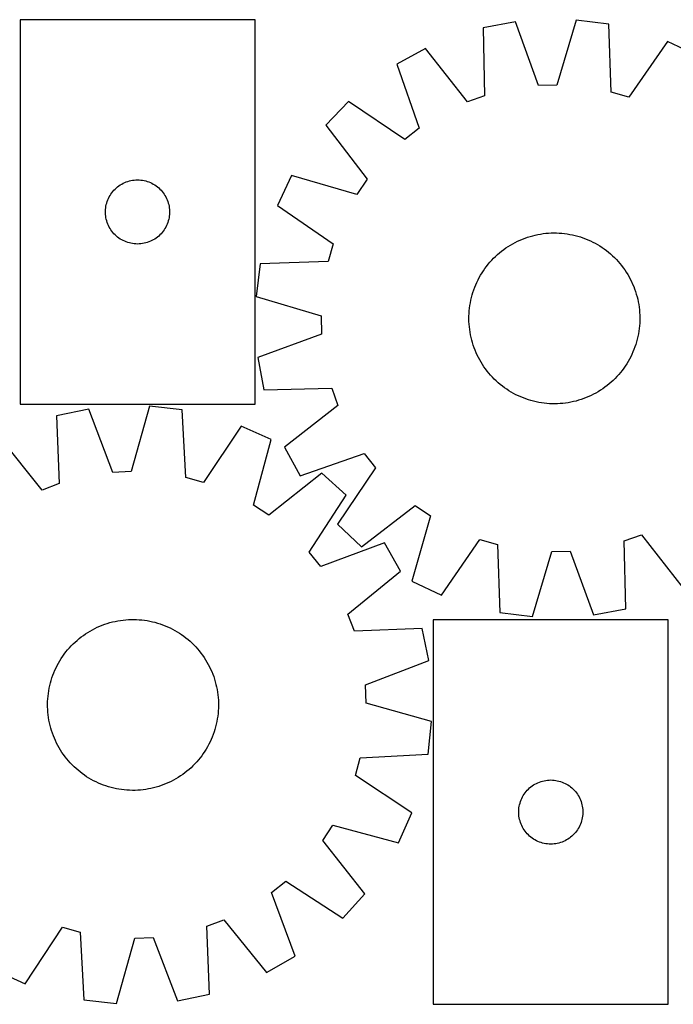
# Model space of a CAD drawing. Header units: millimetres. Extents: x 7 to 1481, y 7 to 468.
# Tile 3 of 5: x 676 to 982, y 7 to 467. Entities that reach past the tile are written whole.
import ezdxf

# ---------------------------------------------------------------- set-up
doc = ezdxf.new("R2010")
doc.units = ezdxf.units.MM
doc.layers.add('CUT', color=7, linetype='CONTINUOUS', true_color=0x000000)

msp = doc.modelspace()

# ---------------------------------------------------------------- linework, layer by layer
at = {"layer": 'CUT'}
for p, q in [((676.04418, 467.431699), (676.04418, 287.431699)), ((786.04418, 467.431699), (676.04418, 467.431699)), ((786.04418, 287.431699), (786.04418, 467.431699)), ((907.918213, 466.430655), (892.797165, 463.587339)), ((918.764285, 436.57538), (907.918213, 466.430655)), ((936.445237, 467.252091), (927.335076, 436.822176)), ((951.704841, 465.283585), (936.445237, 467.252091)), ((892.797165, 463.587339), (893.536249, 431.831575)), ((952.794281, 433.53791), (951.704841, 465.283585)), ((979.08949, 457.249481), (961.021852, 431.124107)), ((992.993935, 450.661844), (979.08949, 457.249481)), ((865.920191, 453.990772), (852.417853, 446.613957)), ((885.461206, 428.948338), (865.920191, 453.990772)), ((852.417853, 446.613957), (862.933833, 416.64082)), ((927.335076, 436.822176), (918.764285, 436.57538)), ((961.021852, 431.124107), (952.794281, 433.53791)), ((829.821834, 429.181638), (819.259908, 417.993417)), ((856.144981, 411.403374), (829.821834, 429.181638)), ((893.536249, 431.831575), (885.461206, 428.948338)), ((819.259908, 417.993417), (838.523409, 392.736887)), ((862.933833, 416.64082), (856.144981, 411.403374)), ((726.482457, 391.72123), (727.224113, 391.937115)), ((727.224113, 391.937115), (727.975899, 392.114534)), ((727.975899, 392.114534), (728.735821, 392.253017)), ((728.735821, 392.253017), (729.501865, 392.352197)), ((729.501865, 392.352197), (730.271998, 392.41181)), ((730.271998, 392.41181), (731.04418, 392.431699)), ((731.04418, 392.431699), (731.816361, 392.41181)), ((731.816361, 392.41181), (732.586495, 392.352197)), ((732.586495, 392.352197), (733.352538, 392.253017)), ((733.352538, 392.253017), (734.112461, 392.114534)), ((734.112461, 392.114534), (734.864246, 391.937115)), ((734.864246, 391.937115), (735.605902, 391.72123)), ((803.1567, 394.431743), (796.569062, 380.527298)), ((833.685286, 385.657909), (803.1567, 394.431743)), ((838.523409, 392.736887), (833.685286, 385.657909)), ((719.525973, 387.040597), (720.035899, 387.620799)), ((720.035899, 387.620799), (720.575017, 388.173982)), ((720.575017, 388.173982), (721.141898, 388.698678)), ((721.141898, 388.698678), (721.735037, 389.193496)), ((721.735037, 389.193496), (722.352863, 389.657124)), ((722.352863, 389.657124), (722.993737, 390.088332)), ((722.993737, 390.088332), (723.655959, 390.485977)), ((723.655959, 390.485977), (724.337773, 390.849005)), ((724.337773, 390.849005), (725.037371, 391.176452)), ((725.037371, 391.176452), (725.752898, 391.467451)), ((725.752898, 391.467451), (726.482457, 391.72123)), ((735.605902, 391.72123), (736.335461, 391.467451)), ((736.335461, 391.467451), (737.050988, 391.176452)), ((737.050988, 391.176452), (737.750586, 390.849005)), ((737.750586, 390.849005), (738.432401, 390.485977)), ((738.432401, 390.485977), (739.094623, 390.088332)), ((739.094623, 390.088332), (739.735496, 389.657124)), ((739.735496, 389.657124), (740.353322, 389.193496)), ((740.353322, 389.193496), (740.946461, 388.698678)), ((740.946461, 388.698678), (741.513342, 388.173982)), ((741.513342, 388.173982), (742.05246, 387.620799)), ((742.05246, 387.620799), (742.562386, 387.040597)), ((716.876841, 382.359835), (717.14932, 383.082617)), ((717.14932, 383.082617), (717.458646, 383.790415)), ((717.458646, 383.790415), (717.803998, 384.48135)), ((717.803998, 384.48135), (718.18446, 385.153591)), ((718.18446, 385.153591), (718.599024, 385.805355)), ((718.599024, 385.805355), (719.046591, 386.434913)), ((719.046591, 386.434913), (719.525973, 387.040597)), ((742.562386, 387.040597), (743.041768, 386.434913)), ((743.041768, 386.434913), (743.489335, 385.805355)), ((743.489335, 385.805355), (743.903899, 385.153591)), ((743.903899, 385.153591), (744.284362, 384.48135)), ((744.284362, 384.48135), (744.629714, 383.790415)), ((744.629714, 383.790415), (744.939039, 383.082617)), ((744.939039, 383.082617), (745.211518, 382.359835)), ((716.049153, 377.817918), (716.088917, 378.589331)), ((716.088917, 378.589331), (716.168339, 379.357674)), ((716.168339, 379.357674), (716.28721, 380.12091)), ((716.28721, 380.12091), (716.445214, 380.877015)), ((716.445214, 380.877015), (716.641931, 381.623983)), ((716.641931, 381.623983), (716.876841, 382.359835)), ((745.211518, 382.359835), (745.446428, 381.623983)), ((745.446428, 381.623983), (745.643145, 380.877015)), ((745.643145, 380.877015), (745.801149, 380.12091)), ((745.801149, 380.12091), (745.92002, 379.357674)), ((745.92002, 379.357674), (745.999442, 378.589331)), ((745.999442, 378.589331), (746.039207, 377.817918)), ((796.569062, 380.527298), (822.694437, 362.45966)), ((716.049153, 377.04548), (716.049153, 377.817918)), ((716.088917, 376.274067), (716.049153, 377.04548)), ((716.168339, 375.505724), (716.088917, 376.274067)), ((716.28721, 374.742487), (716.168339, 375.505724)), ((716.445214, 373.986383), (716.28721, 374.742487)), ((716.641931, 373.239414), (716.445214, 373.986383)), ((745.643145, 373.986383), (745.446428, 373.239414)), ((745.801149, 374.742487), (745.643145, 373.986383)), ((745.92002, 375.505724), (745.801149, 374.742487)), ((745.999442, 376.274067), (745.92002, 375.505724)), ((746.039207, 377.04548), (745.999442, 376.274067)), ((746.039207, 377.817918), (746.039207, 377.04548)), ((716.876841, 372.503563), (716.641931, 373.239414)), ((717.14932, 371.78078), (716.876841, 372.503563)), ((717.458646, 371.072983), (717.14932, 371.78078)), ((717.803998, 370.382048), (717.458646, 371.072983)), ((718.18446, 369.709807), (717.803998, 370.382048)), ((718.599024, 369.058043), (718.18446, 369.709807)), ((719.046591, 368.428485), (718.599024, 369.058043)), ((743.489335, 369.058043), (743.041768, 368.428485)), ((743.903899, 369.709807), (743.489335, 369.058043)), ((744.284362, 370.382048), (743.903899, 369.709807)), ((744.629714, 371.072983), (744.284362, 370.382048)), ((744.939039, 371.78078), (744.629714, 371.072983)), ((745.211518, 372.503563), (744.939039, 371.78078)), ((745.446428, 373.239414), (745.211518, 372.503563)), ((719.525973, 367.822801), (719.046591, 368.428485)), ((720.035899, 367.242599), (719.525973, 367.822801)), ((720.575017, 366.689416), (720.035899, 367.242599)), ((721.141898, 366.16472), (720.575017, 366.689416)), ((721.735037, 365.669902), (721.141898, 366.16472)), ((722.352863, 365.206274), (721.735037, 365.669902)), ((722.993737, 364.775065), (722.352863, 365.206274)), ((723.655959, 364.37742), (722.993737, 364.775065)), ((724.337773, 364.014393), (723.655959, 364.37742)), ((738.432401, 364.37742), (737.750586, 364.014393)), ((739.094623, 364.775065), (738.432401, 364.37742)), ((739.735496, 365.206274), (739.094623, 364.775065)), ((740.353322, 365.669902), (739.735496, 365.206274)), ((740.946461, 366.16472), (740.353322, 365.669902)), ((741.513342, 366.689416), (740.946461, 366.16472)), ((742.05246, 367.242599), (741.513342, 366.689416)), ((742.562386, 367.822801), (742.05246, 367.242599)), ((743.041768, 368.428485), (742.562386, 367.822801)), ((908.970317, 363.731775), (910.112856, 364.254855)), ((910.112856, 364.254855), (911.271261, 364.741788)), ((911.271261, 364.741788), (912.444389, 365.192096)), ((912.444389, 365.192096), (913.631083, 365.605332)), ((913.631083, 365.605332), (914.830172, 365.981089)), ((914.830172, 365.981089), (916.040471, 366.318996)), ((916.040471, 366.318996), (917.260788, 366.618721)), ((917.260788, 366.618721), (918.489917, 366.879966)), ((918.489917, 366.879966), (919.726645, 367.102475)), ((919.726645, 367.102475), (920.969752, 367.286027)), ((920.969752, 367.286027), (922.218011, 367.430442)), ((922.218011, 367.430442), (923.470191, 367.535577)), ((923.470191, 367.535577), (924.725055, 367.601327)), ((924.725055, 367.601327), (925.981365, 367.62763)), ((925.981365, 367.62763), (927.237881, 367.614457)), ((927.237881, 367.614457), (928.493364, 367.561823)), ((928.493364, 367.561823), (929.746574, 367.46978)), ((929.746574, 367.46978), (930.996274, 367.338417)), ((930.996274, 367.338417), (932.241231, 367.167865)), ((932.241231, 367.167865), (933.480217, 366.958293)), ((933.480217, 366.958293), (934.712009, 366.709906)), ((934.712009, 366.709906), (935.935391, 366.42295)), ((935.935391, 366.42295), (937.149156, 366.097709)), ((937.149156, 366.097709), (938.352105, 365.734502)), ((938.352105, 365.734502), (939.543053, 365.33369)), ((939.543053, 365.33369), (940.720823, 364.895666)), ((940.720823, 364.895666), (941.884253, 364.420865)), ((941.884253, 364.420865), (943.032195, 363.909753)), ((725.037371, 363.686945), (724.337773, 364.014393)), ((725.752898, 363.395947), (725.037371, 363.686945)), ((726.482457, 363.142168), (725.752898, 363.395947)), ((727.224113, 362.926283), (726.482457, 363.142168)), ((727.975899, 362.748864), (727.224113, 362.926283)), ((728.735821, 362.61038), (727.975899, 362.748864)), ((729.501865, 362.511201), (728.735821, 362.61038)), ((730.271998, 362.451587), (729.501865, 362.511201)), ((731.04418, 362.431699), (730.271998, 362.451587)), ((731.816361, 362.451587), (731.04418, 362.431699)), ((732.586495, 362.511201), (731.816361, 362.451587)), ((733.352538, 362.61038), (732.586495, 362.511201)), ((734.112461, 362.748864), (733.352538, 362.61038)), ((734.864246, 362.926283), (734.112461, 362.748864)), ((735.605902, 363.142168), (734.864246, 362.926283)), ((736.335461, 363.395947), (735.605902, 363.142168)), ((737.050988, 363.686945), (736.335461, 363.395947)), ((737.750586, 364.014393), (737.050988, 363.686945)), ((822.694437, 362.45966), (820.280633, 354.232089)), ((901.509276, 359.105846), (902.510192, 359.865565)), ((902.510192, 359.865565), (903.534477, 360.59347)), ((903.534477, 360.59347), (904.581122, 361.288842)), ((904.581122, 361.288842), (905.649091, 361.950996)), ((905.649091, 361.950996), (906.737333, 362.579277)), ((906.737333, 362.579277), (907.844773, 363.173065)), ((907.844773, 363.173065), (908.970317, 363.731775)), ((943.032195, 363.909753), (944.163517, 363.362835)), ((944.163517, 363.362835), (945.277101, 362.780652)), ((945.277101, 362.780652), (946.371849, 362.163778)), ((946.371849, 362.163778), (947.44668, 361.512821)), ((947.44668, 361.512821), (948.500534, 360.828424)), ((948.500534, 360.828424), (949.53237, 360.111262)), ((949.53237, 360.111262), (950.541171, 359.362044)), ((896.888948, 354.85733), (897.758695, 355.764274)), ((897.758695, 355.764274), (898.656501, 356.643451)), ((898.656501, 356.643451), (899.581479, 357.493993)), ((899.581479, 357.493993), (900.532717, 358.315061)), ((900.532717, 358.315061), (901.509276, 359.105846)), ((950.541171, 359.362044), (951.52594, 358.581508)), ((951.52594, 358.581508), (952.485706, 357.770425)), ((952.485706, 357.770425), (953.419522, 356.929595)), ((953.419522, 356.929595), (954.326465, 356.059848)), ((954.326465, 356.059848), (955.205642, 355.162043)), ((955.205642, 355.162043), (956.056185, 354.237064)), ((788.534959, 353.142649), (786.566452, 337.883045)), ((820.280633, 354.232089), (788.534959, 353.142649)), ((892.990119, 349.938342), (893.707281, 350.970178)), ((893.707281, 350.970178), (894.456499, 351.978979)), ((894.456499, 351.978979), (895.237035, 352.963748)), ((895.237035, 352.963748), (896.048118, 353.923514)), ((896.048118, 353.923514), (896.888948, 354.85733)), ((956.056185, 354.237064), (956.877253, 353.285827)), ((956.877253, 353.285827), (957.668037, 352.309268)), ((957.668037, 352.309268), (958.427757, 351.308352)), ((958.427757, 351.308352), (959.155662, 350.284066)), ((959.155662, 350.284066), (959.851034, 349.237422)), ((890.455708, 345.601325), (891.037891, 346.714909)), ((891.037891, 346.714909), (891.654765, 347.809657)), ((891.654765, 347.809657), (892.305722, 348.884488)), ((892.305722, 348.884488), (892.990119, 349.938342)), ((959.851034, 349.237422), (960.513188, 348.169452)), ((960.513188, 348.169452), (961.141468, 347.08121)), ((961.141468, 347.08121), (961.735257, 345.973771)), ((961.735257, 345.973771), (962.293967, 344.848226)), ((888.484853, 340.980861), (888.922877, 342.158631)), ((888.922877, 342.158631), (889.397679, 343.322061)), ((889.397679, 343.322061), (889.908791, 344.470004)), ((889.908791, 344.470004), (890.455708, 345.601325)), ((962.293967, 344.848226), (962.817047, 343.705688)), ((962.817047, 343.705688), (963.30398, 342.547283)), ((963.30398, 342.547283), (963.754287, 341.374154)), ((963.754287, 341.374154), (964.167524, 340.18746)), ((786.566452, 337.883045), (816.996368, 328.772884)), ((887.108637, 336.149817), (887.395593, 337.373199)), ((887.395593, 337.373199), (887.720835, 338.586964)), ((887.720835, 338.586964), (888.084041, 339.789913)), ((888.084041, 339.789913), (888.484853, 340.980861)), ((964.167524, 340.18746), (964.543281, 338.988372)), ((964.543281, 338.988372), (964.881188, 337.778072)), ((964.881188, 337.778072), (965.180913, 336.557755)), ((965.180913, 336.557755), (965.442158, 335.328627)), ((886.348764, 331.184382), (886.480126, 332.434082)), ((886.480126, 332.434082), (886.650678, 333.679039)), ((886.650678, 333.679039), (886.860251, 334.918025)), ((886.860251, 334.918025), (887.108637, 336.149817)), ((965.442158, 335.328627), (965.664667, 334.091898)), ((965.664667, 334.091898), (965.848219, 332.848791)), ((965.848219, 332.848791), (965.992634, 331.600532)), ((816.996368, 328.772884), (817.243163, 320.202093)), ((886.190914, 327.419173), (886.204086, 328.675689)), ((886.217216, 326.162863), (886.190914, 327.419173)), ((886.204086, 328.675689), (886.25672, 329.931172)), ((886.25672, 329.931172), (886.348764, 331.184382)), ((965.992634, 331.600532), (966.097768, 330.348352)), ((966.097768, 330.348352), (966.163519, 329.093488)), ((966.163519, 329.093488), (966.189822, 327.837178)), ((966.189822, 327.837178), (966.176649, 326.580662)), ((886.282967, 324.907999), (886.217216, 326.162863)), ((886.388101, 323.655819), (886.282967, 324.907999)), ((886.532516, 322.40756), (886.388101, 323.655819)), ((965.900609, 322.822269), (965.730057, 321.577312)), ((966.031971, 324.07197), (965.900609, 322.822269)), ((966.124015, 325.325179), (966.031971, 324.07197)), ((966.176649, 326.580662), (966.124015, 325.325179)), ((817.243163, 320.202093), (787.387888, 309.356021)), ((886.716068, 321.164453), (886.532516, 322.40756)), ((886.938577, 319.927725), (886.716068, 321.164453)), ((887.199823, 318.698596), (886.938577, 319.927725)), ((887.499547, 317.47828), (887.199823, 318.698596)), ((965.272098, 319.106534), (964.985142, 317.883153)), ((965.520484, 320.338326), (965.272098, 319.106534)), ((965.730057, 321.577312), (965.520484, 320.338326)), ((887.837454, 316.26798), (887.499547, 317.47828)), ((888.213212, 315.068891), (887.837454, 316.26798)), ((888.626448, 313.882197), (888.213212, 315.068891)), ((889.076755, 312.709069), (888.626448, 313.882197)), ((963.895882, 314.27549), (963.457858, 313.09772)), ((964.296694, 315.466438), (963.895882, 314.27549)), ((964.659901, 316.669388), (964.296694, 315.466438)), ((964.985142, 317.883153), (964.659901, 316.669388)), ((787.387888, 309.356021), (790.231205, 294.234973)), ((889.563689, 311.550664), (889.076755, 312.709069)), ((890.086769, 310.408125), (889.563689, 311.550664)), ((890.645478, 309.282581), (890.086769, 310.408125)), ((891.239267, 308.175141), (890.645478, 309.282581)), ((961.925027, 309.655026), (961.342844, 308.541442)), ((962.471945, 310.786348), (961.925027, 309.655026)), ((962.983056, 311.93429), (962.471945, 310.786348)), ((963.457858, 313.09772), (962.983056, 311.93429)), ((891.867548, 307.0869), (891.239267, 308.175141)), ((892.529701, 306.01893), (891.867548, 307.0869)), ((893.225073, 304.972285), (892.529701, 306.01893)), ((893.952978, 303.948), (893.225073, 304.972285)), ((958.673454, 304.286173), (957.924236, 303.277373)), ((959.390616, 305.31801), (958.673454, 304.286173)), ((960.075013, 306.371863), (959.390616, 305.31801)), ((960.72597, 307.446694), (960.075013, 306.371863)), ((961.342844, 308.541442), (960.72597, 307.446694)), ((894.712698, 302.947084), (893.952978, 303.948)), ((895.503482, 301.970525), (894.712698, 302.947084)), ((896.32455, 301.019287), (895.503482, 301.970525)), ((897.175093, 300.094309), (896.32455, 301.019287)), ((898.05427, 299.196503), (897.175093, 300.094309)), ((955.491787, 300.399022), (954.62204, 299.492078)), ((956.332617, 301.332837), (955.491787, 300.399022)), ((957.1437, 302.292604), (956.332617, 301.332837)), ((957.924236, 303.277373), (957.1437, 302.292604)), ((790.231205, 294.234973), (821.986968, 294.974057)), ((821.986968, 294.974057), (824.870205, 286.899014)), ((898.961214, 298.326756), (898.05427, 299.196503)), ((899.895029, 297.485927), (898.961214, 298.326756)), ((900.854795, 296.674843), (899.895029, 297.485927)), ((901.839565, 295.894307), (900.854795, 296.674843)), ((902.848365, 295.145089), (901.839565, 295.894307)), ((903.880201, 294.427927), (902.848365, 295.145089)), ((949.870543, 295.390786), (948.846258, 294.662881)), ((950.87146, 296.150506), (949.870543, 295.390786)), ((951.848018, 296.94129), (950.87146, 296.150506)), ((952.799256, 297.762358), (951.848018, 296.94129)), ((953.724234, 298.612901), (952.799256, 297.762358)), ((954.62204, 299.492078), (953.724234, 298.612901)), ((904.934055, 293.74353), (903.880201, 294.427927)), ((906.008886, 293.092574), (904.934055, 293.74353)), ((907.103634, 292.475699), (906.008886, 293.092574)), ((908.217218, 291.893516), (907.103634, 292.475699)), ((909.34854, 291.346599), (908.217218, 291.893516)), ((910.496482, 290.835487), (909.34854, 291.346599)), ((911.659912, 290.360685), (910.496482, 290.835487)), ((941.109474, 290.514563), (939.936346, 290.064256)), ((942.26788, 291.001497), (941.109474, 290.514563)), ((943.410418, 291.524577), (942.26788, 291.001497)), ((944.535962, 292.083287), (943.410418, 291.524577)), ((945.643402, 292.677075), (944.535962, 292.083287)), ((946.731644, 293.305356), (945.643402, 292.677075)), ((947.799614, 293.967509), (946.731644, 293.305356)), ((948.846258, 294.662881), (947.799614, 293.967509)), ((676.04418, 287.431699), (786.04418, 287.431699)), ((736.694133, 286.472983), (728.132183, 255.884297)), ((751.986643, 284.778967), (736.694133, 286.472983)), ((824.870205, 286.899014), (799.827771, 267.357999)), ((912.837682, 289.922662), (911.659912, 290.360685)), ((914.02863, 289.521849), (912.837682, 289.922662)), ((915.23158, 289.158643), (914.02863, 289.521849)), ((916.445344, 288.833401), (915.23158, 289.158643)), ((917.668726, 288.546446), (916.445344, 288.833401)), ((918.900518, 288.298059), (917.668726, 288.546446)), ((920.139504, 288.088486), (918.900518, 288.298059)), ((921.384461, 287.917934), (920.139504, 288.088486)), ((922.634162, 287.786572), (921.384461, 287.917934)), ((923.887371, 287.694528), (922.634162, 287.786572)), ((925.142854, 287.641894), (923.887371, 287.694528)), ((926.39937, 287.628722), (925.142854, 287.641894)), ((927.65568, 287.655024), (926.39937, 287.628722)), ((928.910544, 287.720775), (927.65568, 287.655024)), ((930.162724, 287.82591), (928.910544, 287.720775)), ((931.410983, 287.970324), (930.162724, 287.82591)), ((932.65409, 288.153877), (931.410983, 287.970324)), ((933.890819, 288.376385), (932.65409, 288.153877)), ((935.119947, 288.637631), (933.890819, 288.376385)), ((936.340264, 288.937355), (935.119947, 288.637631)), ((937.550563, 289.275263), (936.340264, 288.937355)), ((938.749652, 289.65102), (937.550563, 289.275263)), ((939.936346, 290.064256), (938.749652, 289.65102)), ((708.186473, 285.139131), (693.118952, 282.02459)), ((693.118952, 282.02459), (694.428478, 250.287232)), ((719.567209, 255.483548), (708.186473, 285.139131)), ((753.646287, 253.057991), (751.986643, 284.778967)), ((779.511221, 277.238185), (761.915899, 250.792403)), ((793.531783, 270.901435), (779.511221, 277.238185)), ((686.406542, 247.259375), (666.41874, 271.94667)), ((785.307877, 240.220135), (793.531783, 270.901435)), ((799.827771, 267.357999), (807.204587, 253.855661)), ((807.204587, 253.855661), (837.177723, 264.371642)), ((837.177723, 264.371642), (842.41517, 257.582789)), ((728.132183, 255.884297), (719.567209, 255.483548)), ((817.378983, 255.224162), (792.472641, 235.509983)), ((828.755165, 244.864963), (817.378983, 255.224162)), ((842.41517, 257.582789), (824.636906, 231.259642)), ((694.428478, 250.287232), (686.406542, 247.259375)), ((761.915899, 250.792403), (753.646287, 253.057991)), ((811.452723, 218.22664), (828.755165, 244.864963)), ((792.472641, 235.509983), (785.307877, 240.220135)), ((835.825126, 220.697716), (861.081656, 239.961217)), ((861.081656, 239.961217), (868.160635, 235.123094)), ((868.160635, 235.123094), (859.3868, 204.594508)), ((824.636906, 231.259642), (835.825126, 220.697716)), ((958.844487, 223.424776), (966.919529, 226.308013)), ((966.919529, 226.308013), (986.460544, 201.265579)), ((846.590657, 222.585801), (816.811301, 211.532985)), ((854.208881, 209.218182), (846.590657, 222.585801)), ((873.291245, 198.00687), (891.358883, 224.132245)), ((891.358883, 224.132245), (899.586454, 221.718442)), ((899.586454, 221.718442), (900.675894, 189.972767)), ((959.58357, 191.669013), (958.844487, 223.424776)), ((816.811301, 211.532985), (811.452723, 218.22664)), ((915.935499, 188.004261), (925.045659, 218.434176)), ((925.045659, 218.434176), (933.61645, 218.680972)), ((933.61645, 218.680972), (944.462522, 188.825696)), ((829.521586, 189.23038), (854.208881, 209.218182)), ((859.3868, 204.594508), (873.291245, 198.00687)), ((832.549443, 181.208445), (829.521586, 189.23038)), ((900.675894, 189.972767), (915.935499, 188.004261)), ((944.462522, 188.825696), (959.58357, 191.669013)), ((714.53089, 183.998236), (715.709967, 184.432727)), ((715.709967, 184.432727), (716.902111, 184.829967)), ((716.902111, 184.829967), (718.106144, 185.189566)), ((718.106144, 185.189566), (719.320878, 185.511168)), ((719.320878, 185.511168), (720.545115, 185.794455)), ((720.545115, 185.794455), (721.777646, 186.039148)), ((721.777646, 186.039148), (723.017254, 186.245006)), ((723.017254, 186.245006), (724.262717, 186.411825)), ((724.262717, 186.411825), (725.512806, 186.539441)), ((725.512806, 186.539441), (726.766286, 186.627727)), ((726.766286, 186.627727), (728.02192, 186.676598)), ((728.02192, 186.676598), (729.278471, 186.686004)), ((729.278471, 186.686004), (730.534696, 186.655936)), ((730.534696, 186.655936), (731.789357, 186.586423)), ((731.789357, 186.586423), (733.041216, 186.477536)), ((733.041216, 186.477536), (734.289037, 186.32938)), ((734.289037, 186.32938), (735.531588, 186.142102)), ((735.531588, 186.142102), (736.767644, 185.915887)), ((736.767644, 185.915887), (737.995984, 185.650958)), ((737.995984, 185.650958), (739.215397, 185.347577)), ((739.215397, 185.347577), (740.424678, 185.006043)), ((740.424678, 185.006043), (741.622635, 184.626693)), ((741.622635, 184.626693), (742.808085, 184.209902)), ((869.501089, 186.541562), (869.501089, 6.541562)), ((979.501089, 186.541562), (869.501089, 186.541562)), ((979.501089, 6.541562), (979.501089, 186.541562)), ((705.70504, 179.240266), (706.739022, 179.954332)), ((706.739022, 179.954332), (707.794922, 180.635567)), ((707.794922, 180.635567), (708.8717, 181.283299)), ((708.8717, 181.283299), (709.968292, 181.896889)), ((709.968292, 181.896889), (711.083616, 182.475731)), ((711.083616, 182.475731), (712.216572, 183.019255)), ((712.216572, 183.019255), (713.366041, 183.526923)), ((713.366041, 183.526923), (714.53089, 183.998236)), ((742.808085, 184.209902), (743.979858, 183.75608)), ((743.979858, 183.75608), (745.136798, 183.265676)), ((745.136798, 183.265676), (746.277764, 182.739174)), ((746.277764, 182.739174), (747.401628, 182.177093)), ((747.401628, 182.177093), (748.507283, 181.579987)), ((748.507283, 181.579987), (749.593636, 180.948447)), ((749.593636, 180.948447), (750.659617, 180.283095)), ((750.659617, 180.283095), (751.704172, 179.584589)), ((864.286801, 182.51797), (832.549443, 181.208445)), ((867.401341, 167.450449), (864.286801, 182.51797)), ((700.016958, 174.308075), (700.898822, 175.203241)), ((700.898822, 175.203241), (701.808369, 176.070265)), ((701.808369, 176.070265), (702.744701, 176.908292)), ((702.744701, 176.908292), (703.706894, 177.716495)), ((703.706894, 177.716495), (704.693998, 178.494075)), ((704.693998, 178.494075), (705.70504, 179.240266)), ((751.704172, 179.584589), (752.726271, 178.853617)), ((752.726271, 178.853617), (753.724905, 178.0909)), ((753.724905, 178.0909), (754.699089, 177.297192)), ((754.699089, 177.297192), (755.647861, 176.473276)), ((755.647861, 176.473276), (756.570286, 175.619965)), ((756.570286, 175.619965), (757.465452, 174.738101)), ((696.783306, 170.46406), (697.546022, 171.462694)), ((697.546022, 171.462694), (698.33973, 172.436878)), ((698.33973, 172.436878), (699.163646, 173.385651)), ((699.163646, 173.385651), (700.016958, 174.308075)), ((757.465452, 174.738101), (758.332476, 173.828554)), ((758.332476, 173.828554), (759.170503, 172.892222)), ((759.170503, 172.892222), (759.978706, 171.930029)), ((759.978706, 171.930029), (760.756286, 170.942924)), ((760.756286, 170.942924), (761.502477, 169.931882)), ((693.45983, 165.139417), (694.056935, 166.245072)), ((694.056935, 166.245072), (694.688475, 167.331426)), ((694.688475, 167.331426), (695.353827, 168.397406)), ((695.353827, 168.397406), (696.052334, 169.441961)), ((696.052334, 169.441961), (696.783306, 170.46406)), ((761.502477, 169.931882), (762.216543, 168.897901)), ((762.216543, 168.897901), (762.897777, 167.842)), ((762.897777, 167.842), (763.54551, 166.765223)), ((763.54551, 166.765223), (764.1591, 165.668631)), ((837.745758, 156.069713), (867.401341, 167.450449)), ((691.42702, 160.545874), (691.880842, 161.717647)), ((691.880842, 161.717647), (692.371246, 162.874588)), ((692.371246, 162.874588), (692.897749, 164.015553)), ((692.897749, 164.015553), (693.45983, 165.139417)), ((764.1591, 165.668631), (764.737942, 164.553306)), ((764.737942, 164.553306), (765.281466, 163.42035)), ((765.281466, 163.42035), (765.789134, 162.270881)), ((765.789134, 162.270881), (766.260446, 161.106033)), ((689.985964, 155.733773), (690.289345, 156.953186)), ((690.289345, 156.953186), (690.630879, 158.162467)), ((690.630879, 158.162467), (691.010229, 159.360424)), ((691.010229, 159.360424), (691.42702, 160.545874)), ((766.260446, 161.106033), (766.694937, 159.926955)), ((766.694937, 159.926955), (767.092178, 158.734811)), ((767.092178, 158.734811), (767.451777, 157.530778)), ((767.451777, 157.530778), (767.773378, 156.316044)), ((689.307543, 152.026826), (689.494821, 153.269377)), ((689.494821, 153.269377), (689.721035, 154.505433)), ((689.721035, 154.505433), (689.985964, 155.733773)), ((767.773378, 156.316044), (768.056666, 155.091808)), ((768.056666, 155.091808), (768.301359, 153.859277)), ((768.301359, 153.859277), (768.507217, 152.619668)), ((768.507217, 152.619668), (768.674036, 151.374205)), ((838.146507, 147.50474), (837.745758, 156.069713)), ((688.950919, 147.01626), (688.980987, 148.272485)), ((688.980987, 148.272485), (689.050499, 149.527147)), ((689.050499, 149.527147), (689.159387, 150.779005)), ((689.159387, 150.779005), (689.307543, 152.026826)), ((768.674036, 151.374205), (768.801652, 150.124117)), ((768.801652, 150.124117), (768.889938, 148.870637)), ((768.889938, 148.870637), (768.938809, 147.615002)), ((768.938809, 147.615002), (768.948214, 146.358452)), ((868.735194, 138.94279), (838.146507, 147.50474)), ((688.960325, 145.75971), (688.950919, 147.01626)), ((689.009195, 144.504075), (688.960325, 145.75971)), ((689.097482, 143.250595), (689.009195, 144.504075)), ((689.225098, 142.000506), (689.097482, 143.250595)), ((768.848634, 143.847565), (768.739746, 142.595706)), ((768.918146, 145.102226), (768.848634, 143.847565)), ((768.948214, 146.358452), (768.918146, 145.102226)), ((689.391917, 140.755043), (689.225098, 142.000506)), ((689.597774, 139.515435), (689.391917, 140.755043)), ((689.842468, 138.282904), (689.597774, 139.515435)), ((690.125755, 137.058667), (689.842468, 138.282904)), ((768.178098, 138.869278), (767.913169, 137.640938)), ((768.404313, 140.105334), (768.178098, 138.869278)), ((768.59159, 141.347885), (768.404313, 140.105334)), ((768.739746, 142.595706), (768.59159, 141.347885)), ((867.041178, 123.65028), (868.735194, 138.94279)), ((690.447356, 135.843933), (690.125755, 137.058667)), ((690.806955, 134.6399), (690.447356, 135.843933)), ((691.204196, 133.447756), (690.806955, 134.6399)), ((766.888904, 134.014288), (766.472113, 132.828838)), ((767.268254, 135.212244), (766.888904, 134.014288)), ((767.609788, 136.421526), (767.268254, 135.212244)), ((767.913169, 137.640938), (767.609788, 136.421526)), ((691.638687, 132.268679), (691.204196, 133.447756)), ((692.109999, 131.10383), (691.638687, 132.268679)), ((692.617668, 129.954361), (692.109999, 131.10383)), ((693.161191, 128.821405), (692.617668, 129.954361)), ((765.001385, 129.359159), (764.439303, 128.235294)), ((765.527887, 130.500124), (765.001385, 129.359159)), ((766.018291, 131.657064), (765.527887, 130.500124)), ((766.472113, 132.828838), (766.018291, 131.657064)), ((693.740034, 127.706081), (693.161191, 128.821405)), ((694.353624, 126.609489), (693.740034, 127.706081)), ((695.001356, 125.532711), (694.353624, 126.609489)), ((695.682591, 124.476811), (695.001356, 125.532711)), ((696.396656, 123.442829), (695.682591, 124.476811)), ((762.545306, 124.977306), (761.8468, 123.932751)), ((763.210658, 126.043286), (762.545306, 124.977306)), ((763.842198, 127.12964), (763.210658, 126.043286)), ((764.439303, 128.235294), (763.842198, 127.12964)), ((697.142847, 122.431788), (696.396656, 123.442829)), ((697.920428, 121.444683), (697.142847, 122.431788)), ((698.72863, 120.48249), (697.920428, 121.444683)), ((699.566657, 119.546158), (698.72863, 120.48249)), ((758.735487, 119.989061), (757.882176, 119.066637)), ((759.559403, 120.937833), (758.735487, 119.989061)), ((760.353111, 121.912017), (759.559403, 120.937833)), ((761.115827, 122.910652), (760.353111, 121.912017)), ((761.8468, 123.932751), (761.115827, 122.910652)), ((833.054614, 113.721024), (835.320202, 121.990636)), ((835.320202, 121.990636), (867.041178, 123.65028)), ((700.433681, 118.636611), (699.566657, 119.546158)), ((701.328847, 117.754747), (700.433681, 118.636611)), ((702.251272, 116.901435), (701.328847, 117.754747)), ((703.200044, 116.077519), (702.251272, 116.901435)), ((704.174228, 115.283811), (703.200044, 116.077519)), ((705.172862, 114.521095), (704.174228, 115.283811)), ((754.192239, 115.658217), (753.205135, 114.880636)), ((755.154432, 116.466419), (754.192239, 115.658217)), ((756.090764, 117.304446), (755.154432, 116.466419)), ((757.000311, 118.17147), (756.090764, 117.304446)), ((757.882176, 119.066637), (757.000311, 118.17147)), ((706.194961, 113.790123), (705.172862, 114.521095)), ((707.239517, 113.091616), (706.194961, 113.790123)), ((708.305497, 112.426264), (707.239517, 113.091616)), ((709.39185, 111.794724), (708.305497, 112.426264)), ((710.497505, 111.197619), (709.39185, 111.794724)), ((711.621369, 110.635538), (710.497505, 111.197619)), ((712.762335, 110.109035), (711.621369, 110.635538)), ((746.815517, 110.89898), (745.682561, 110.355457)), ((747.930841, 111.477823), (746.815517, 110.89898)), ((749.027433, 112.091413), (747.930841, 111.477823)), ((750.104211, 112.739145), (749.027433, 112.091413)), ((751.160112, 113.42038), (750.104211, 112.739145)), ((752.194093, 114.134445), (751.160112, 113.42038)), ((753.205135, 114.880636), (752.194093, 114.134445)), ((859.500396, 96.125701), (833.054614, 113.721024)), ((919.209807, 110.577314), (919.939366, 110.831093)), ((919.939366, 110.831093), (920.681022, 111.046978)), ((920.681022, 111.046978), (921.432808, 111.224397)), ((921.432808, 111.224397), (922.19273, 111.362881)), ((922.19273, 111.362881), (922.958774, 111.46206)), ((922.958774, 111.46206), (923.728907, 111.521673)), ((923.728907, 111.521673), (924.501089, 111.541562)), ((924.501089, 111.541562), (925.27327, 111.521673)), ((925.27327, 111.521673), (926.043404, 111.46206)), ((926.043404, 111.46206), (926.809447, 111.362881)), ((926.809447, 111.362881), (927.56937, 111.224397)), ((927.56937, 111.224397), (928.321156, 111.046978)), ((928.321156, 111.046978), (929.062811, 110.831093)), ((929.062811, 110.831093), (929.79237, 110.577314)), ((713.919275, 109.618631), (712.762335, 110.109035)), ((715.091048, 109.16481), (713.919275, 109.618631)), ((716.276498, 108.748018), (715.091048, 109.16481)), ((717.474455, 108.368668), (716.276498, 108.748018)), ((718.683737, 108.027134), (717.474455, 108.368668)), ((719.903149, 107.723753), (718.683737, 108.027134)), ((721.131489, 107.458825), (719.903149, 107.723753)), ((722.367545, 107.23261), (721.131489, 107.458825)), ((723.610096, 107.045332), (722.367545, 107.23261)), ((724.857917, 106.897176), (723.610096, 107.045332)), ((726.109776, 106.788288), (724.857917, 106.897176)), ((727.364437, 106.718776), (726.109776, 106.788288)), ((728.620663, 106.688708), (727.364437, 106.718776)), ((729.877213, 106.698114), (728.620663, 106.688708)), ((731.132848, 106.746984), (729.877213, 106.698114)), ((732.386328, 106.835271), (731.132848, 106.746984)), ((733.636416, 106.962887), (732.386328, 106.835271)), ((734.881879, 107.129706), (733.636416, 106.962887)), ((736.121488, 107.335564), (734.881879, 107.129706)), ((737.354018, 107.580257), (736.121488, 107.335564)), ((738.578255, 107.863544), (737.354018, 107.580257)), ((739.792989, 108.185146), (738.578255, 107.863544)), ((740.997022, 108.544744), (739.792989, 108.185146)), ((742.189166, 108.941985), (740.997022, 108.544744)), ((743.368244, 109.376476), (742.189166, 108.941985)), ((744.533092, 109.847788), (743.368244, 109.376476)), ((745.682561, 110.355457), (744.533092, 109.847788)), ((912.5035, 105.544776), (912.982882, 106.15046)), ((912.982882, 106.15046), (913.492808, 106.730662)), ((913.492808, 106.730662), (914.031926, 107.283845)), ((914.031926, 107.283845), (914.598807, 107.808541)), ((914.598807, 107.808541), (915.191947, 108.303359)), ((915.191947, 108.303359), (915.809772, 108.766987)), ((915.809772, 108.766987), (916.450646, 109.198196)), ((916.450646, 109.198196), (917.112868, 109.595841)), ((917.112868, 109.595841), (917.794682, 109.958868)), ((917.794682, 109.958868), (918.49428, 110.286316)), ((918.49428, 110.286316), (919.209807, 110.577314)), ((929.79237, 110.577314), (930.507897, 110.286316)), ((930.507897, 110.286316), (931.207496, 109.958868)), ((931.207496, 109.958868), (931.88931, 109.595841)), ((931.88931, 109.595841), (932.551532, 109.198196)), ((932.551532, 109.198196), (933.192405, 108.766987)), ((933.192405, 108.766987), (933.810231, 108.303359)), ((933.810231, 108.303359), (934.403371, 107.808541)), ((934.403371, 107.808541), (934.970251, 107.283845)), ((934.970251, 107.283845), (935.509369, 106.730662)), ((935.509369, 106.730662), (936.019295, 106.15046)), ((936.019295, 106.15046), (936.498677, 105.544776)), ((910.098841, 100.733847), (910.33375, 101.469698)), ((910.33375, 101.469698), (910.606229, 102.192481)), ((910.606229, 102.192481), (910.915555, 102.900278)), ((910.915555, 102.900278), (911.260907, 103.591213)), ((911.260907, 103.591213), (911.641369, 104.263454)), ((911.641369, 104.263454), (912.055934, 104.915218)), ((912.055934, 104.915218), (912.5035, 105.544776)), ((936.498677, 105.544776), (936.946244, 104.915218)), ((936.946244, 104.915218), (937.360808, 104.263454)), ((937.360808, 104.263454), (937.741271, 103.591213)), ((937.741271, 103.591213), (938.086623, 102.900278)), ((938.086623, 102.900278), (938.395948, 102.192481)), ((938.395948, 102.192481), (938.668427, 101.469698)), ((938.668427, 101.469698), (938.903337, 100.733847)), ((909.506062, 96.927781), (909.545826, 97.699194)), ((909.506062, 96.155343), (909.506062, 96.927781)), ((909.545826, 97.699194), (909.625249, 98.467537)), ((909.625249, 98.467537), (909.74412, 99.230774)), ((909.74412, 99.230774), (909.902123, 99.986878)), ((909.902123, 99.986878), (910.098841, 100.733847)), ((938.903337, 100.733847), (939.100054, 99.986878)), ((939.100054, 99.986878), (939.258058, 99.230774)), ((939.258058, 99.230774), (939.376929, 98.467537)), ((939.376929, 98.467537), (939.456352, 97.699194)), ((939.456352, 97.699194), (939.496116, 96.927781)), ((939.496116, 96.927781), (939.496116, 96.155343)), ((853.163645, 82.10514), (859.500396, 96.125701)), ((909.545826, 95.38393), (909.506062, 96.155343)), ((909.625249, 94.615587), (909.545826, 95.38393)), ((909.74412, 93.852351), (909.625249, 94.615587)), ((909.902123, 93.096246), (909.74412, 93.852351)), ((910.098841, 92.349278), (909.902123, 93.096246)), ((910.33375, 91.613426), (910.098841, 92.349278)), ((938.903337, 92.349278), (938.668427, 91.613426)), ((939.100054, 93.096246), (938.903337, 92.349278)), ((939.258058, 93.852351), (939.100054, 93.096246)), ((939.376929, 94.615587), (939.258058, 93.852351)), ((939.456352, 95.38393), (939.376929, 94.615587)), ((939.496116, 96.155343), (939.456352, 95.38393)), ((817.772194, 83.164282), (822.482346, 90.329045)), ((822.482346, 90.329045), (853.163645, 82.10514)), ((910.606229, 90.890644), (910.33375, 91.613426)), ((910.915555, 90.182846), (910.606229, 90.890644)), ((911.260907, 89.491911), (910.915555, 90.182846)), ((911.641369, 88.81967), (911.260907, 89.491911)), ((912.055934, 88.167906), (911.641369, 88.81967)), ((912.5035, 87.538348), (912.055934, 88.167906)), ((936.946244, 88.167906), (936.498677, 87.538348)), ((937.360808, 88.81967), (936.946244, 88.167906)), ((937.741271, 89.491911), (937.360808, 88.81967)), ((938.086623, 90.182846), (937.741271, 89.491911)), ((938.395948, 90.890644), (938.086623, 90.182846)), ((938.668427, 91.613426), (938.395948, 90.890644)), ((837.486373, 58.25794), (817.772194, 83.164282)), ((912.982882, 86.932664), (912.5035, 87.538348)), ((913.492808, 86.352462), (912.982882, 86.932664)), ((914.031926, 85.799279), (913.492808, 86.352462)), ((914.598807, 85.274583), (914.031926, 85.799279)), ((915.191947, 84.779765), (914.598807, 85.274583)), ((915.809772, 84.316137), (915.191947, 84.779765)), ((916.450646, 83.884929), (915.809772, 84.316137)), ((917.112868, 83.487284), (916.450646, 83.884929)), ((917.794682, 83.124256), (917.112868, 83.487284)), ((918.49428, 82.796809), (917.794682, 83.124256)), ((931.207496, 83.124256), (930.507897, 82.796809)), ((931.88931, 83.487284), (931.207496, 83.124256)), ((932.551532, 83.884929), (931.88931, 83.487284)), ((933.192405, 84.316137), (932.551532, 83.884929)), ((933.810231, 84.779765), (933.192405, 84.316137)), ((934.403371, 85.274583), (933.810231, 84.779765)), ((934.970251, 85.799279), (934.403371, 85.274583)), ((935.509369, 86.352462), (934.970251, 85.799279)), ((936.019295, 86.932664), (935.509369, 86.352462)), ((936.498677, 87.538348), (936.019295, 86.932664)), ((919.209807, 82.50581), (918.49428, 82.796809)), ((919.939366, 82.252031), (919.209807, 82.50581)), ((920.681022, 82.036146), (919.939366, 82.252031)), ((921.432808, 81.858727), (920.681022, 82.036146)), ((922.19273, 81.720244), (921.432808, 81.858727)), ((922.958774, 81.621064), (922.19273, 81.720244)), ((923.728907, 81.561451), (922.958774, 81.621064)), ((924.501089, 81.541562), (923.728907, 81.561451)), ((925.27327, 81.561451), (924.501089, 81.541562)), ((926.043404, 81.621064), (925.27327, 81.561451)), ((926.809447, 81.720244), (926.043404, 81.621064)), ((927.56937, 81.858727), (926.809447, 81.720244)), ((928.321156, 82.036146), (927.56937, 81.858727)), ((929.062811, 82.252031), (928.321156, 82.036146)), ((929.79237, 82.50581), (929.062811, 82.252031)), ((930.507897, 82.796809), (929.79237, 82.50581)), ((793.795196, 58.825621), (800.48885, 64.184199)), ((800.48885, 64.184199), (827.127173, 46.881757)), ((804.848011, 29.046266), (793.795196, 58.825621)), ((827.127173, 46.881757), (837.486373, 58.25794)), ((763.470655, 43.087479), (771.492591, 46.115336)), ((771.492591, 46.115336), (791.480393, 21.428042)), ((678.387912, 16.136526), (695.983234, 42.582308)), ((695.983234, 42.582308), (704.252847, 40.316721)), ((764.780181, 11.350121), (763.470655, 43.087479)), ((704.252847, 40.316721), (705.912491, 8.595744)), ((721.205, 6.901728), (729.766951, 37.490415)), ((729.766951, 37.490415), (738.331924, 37.891164)), ((738.331924, 37.891164), (749.71266, 8.235581)), ((791.480393, 21.428042), (804.848011, 29.046266)), ((664.367351, 22.473277), (678.387912, 16.136526)), ((749.71266, 8.235581), (764.780181, 11.350121)), ((705.912491, 8.595744), (721.205, 6.901728)), ((869.501089, 6.541562), (979.501089, 6.541562))]:
    msp.add_line(p, q, dxfattribs=at)

doc.saveas('drawing.dxf')
